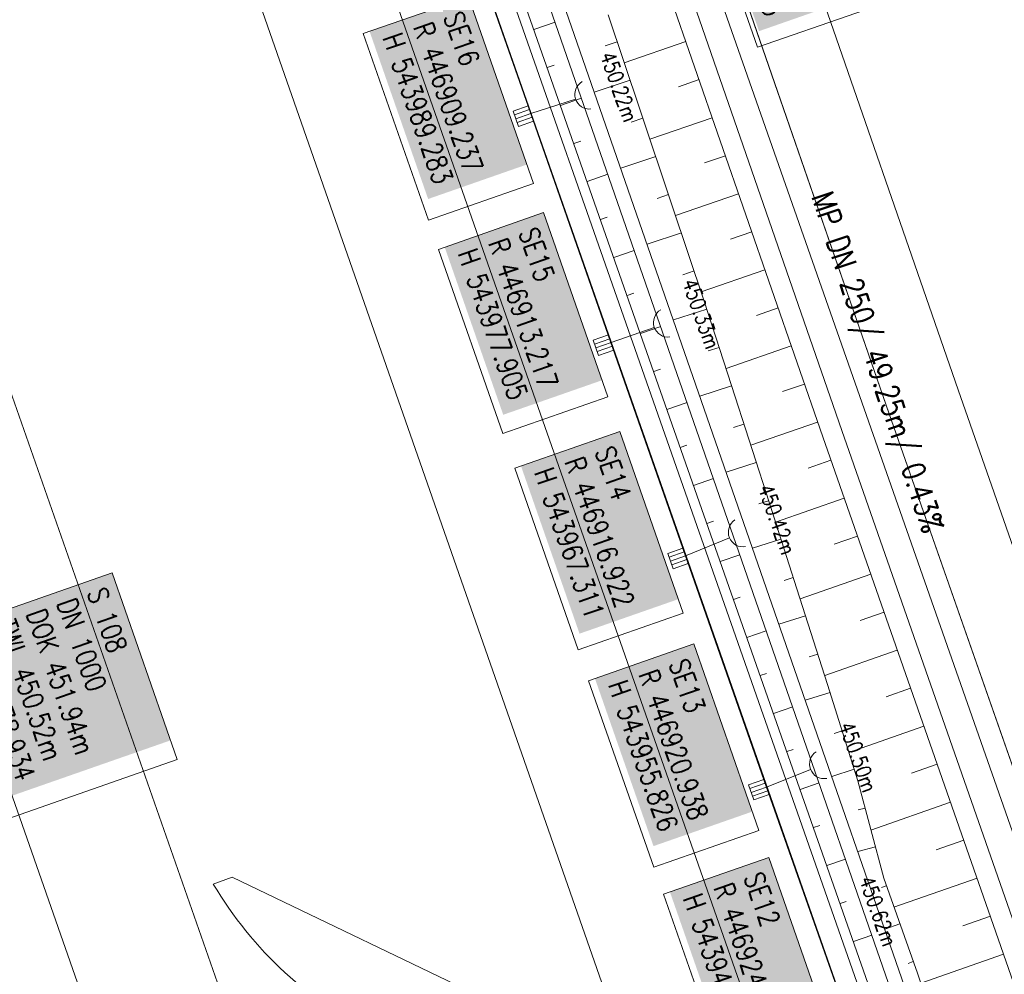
# Model space of a CAD drawing. Header units: inches. Extents: x 446825 to 447109, y 443658 to 444215.
# Tile 11 of 19: x 446884 to 446933, y 443947 to 443994. Entities that reach past the tile are written whole.
import ezdxf

# ---------------------------------------------------------------- set-up
doc = ezdxf.new("R2010")
doc.units = ezdxf.units.IN
doc.header["$MEASUREMENT"] = 0
for name, color, linetype in [('200_ACHSEN', 7, 'Continuous'), ('Beschriftung', 7, 'Continuous'), ('GLOBAL', 7, 'Continuous'), ('Hintergrund', 7, 'Continuous'), ('Hintergrundplan', 7, 'Continuous'), ('Kanal', 7, 'Continuous')]:
    doc.layers.add(name, color=color, linetype=linetype)
doc.styles.add('14059', font='txt_____.ttf', dxfattribs={"width": 0.8, "height": 1})
doc.styles.add('900', font='txt_____.ttf', dxfattribs={"width": 0.8, "height": 1})
doc.styles.add('905', font='txt_____.ttf', dxfattribs={"width": 0.8, "height": 1})

# ---------------------------------------------------------------- blocks, each defined once
blk = doc.blocks.new('SK-quadrat Rand')
at = {"color": 18, "lineweight": 5, "true_color": 0x000000}
for p, q in [((-0.4, 0.8), (-0.4, 0)), ((-0.4, 0.8), (0.4, 0.8)), ((-0.2, 0.8), (-0.2, 0)), ((0, 0.8), (0, 0)), ((0.2, 0.8), (0.2, 0)), ((0.4, 0.8), (0.4, 0)), ((-0.4, 0), (0.4, 0))]:
    blk.add_line(p, q, dxfattribs=at)
blk = doc.blocks.new('Ein-_Auslauf')
at = {"color": 18, "lineweight": 5, "true_color": 0x000000}
blk.add_lwpolyline([(-0.700676, -0.583948, -0.816874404), (0.724419, -0.589597)], format="xyb", dxfattribs=at)

msp = doc.modelspace()

# ---------------------------------------------------------------- linework, layer by layer
at = {"layer": '200_ACHSEN', "color": 8, "lineweight": 5, "true_color": 0x7f7f7f}
msp.add_lwpolyline([(446876.884, 444209.764, -0.004255), (446885.21, 444176.88, 0.024318), (446940.262, 443991.118), (446962.927, 443926.376), (447048.537, 443681.827)], format="xyb", dxfattribs=at)
msp.add_lwpolyline([(446876.884, 444209.764, -0.004255), (446885.21, 444176.88, 0.024318), (446940.262, 443991.118), (446962.927, 443926.376), (447048.537, 443681.827)], format="xyb", dxfattribs=at)
at = {"layer": 'Beschriftung', "color": 18, "lineweight": 5, "true_color": 0x000000}
for points in [[(446927.104, 444004.991), (446930.253, 443995.975), (446920.498, 443992.567), (446917.349, 444001.583)], [(446906.136, 443995.071), (446909.373, 443985.803), (446904.15, 443983.979), (446900.912, 443993.246)], [(446909.866, 443984.354), (446913.06, 443975.212), (446907.836, 443973.387), (446904.642, 443982.529)], [(446913.656, 443973.482), (446916.806, 443964.466), (446911.582, 443962.641), (446908.433, 443971.657)], [(446888.437, 443966.469), (446891.676, 443957.196), (446881.921, 443953.788), (446878.682, 443963.061)], [(446917.329, 443962.93), (446920.566, 443953.663), (446915.343, 443951.838), (446912.105, 443961.105)], [(446921.052, 443952.333), (446924.289, 443943.065), (446919.066, 443941.241), (446915.828, 443950.508)]]:
    msp.add_lwpolyline(points, close=True, dxfattribs=at)
at = {"layer": 'GLOBAL', "color": 92, "lineweight": 5, "true_color": 0x00b400}
msp.add_polyline3d([(446936.256, 443912.218, 0), (446924.959, 443944.377, 0), (446920.919, 443955.859, 451.048), (446916.903, 443967.344, 450.955), (446913.198, 443977.938, 450.876), (446909.218, 443989.316, 450.797), (446905.454, 444000.026, 450.709), (446901.314, 444011.801, 450.639), (446895.675, 444045.173, 451.449)], dxfattribs=at)
at = {"layer": 'Hintergrund', "color": 254, "lineweight": 15, "true_color": 0xcccccc}
for p, q in [((446909.384, 443993.447), (446910.441, 443993.818)), ((446913.527, 443992.837), (446912.929, 443992.636)), ((446916.933, 443992.851), (446913.878, 443991.793)), ((446910.045, 443991.56), (446910.396, 443991.683)), ((446914.164, 443990.941), (446912.387, 443990.344)), ((446917.588, 443990.961), (446916.564, 443990.606)), ((446910.707, 443989.672), (446911.752, 443990.039)), ((446914.801, 443989.046), (446914.215, 443988.849)), ((446918.242, 443989.071), (446915.152, 443988.001)), ((446911.368, 443987.785), (446911.714, 443987.906)), ((446915.438, 443987.15), (446913.698, 443986.565)), ((446918.897, 443987.181), (446917.861, 443986.822)), ((446879.709, 443985.951), (446931.626, 443837.873)), ((446912.029, 443985.897), (446913.063, 443986.259)), ((446916.075, 443985.254), (446915.501, 443985.061)), ((446919.551, 443985.291), (446916.425, 443984.209)), ((446912.691, 443984.01), (446913.033, 443984.13)), ((446916.711, 443983.357), (446915.009, 443982.787)), ((446920.205, 443983.401), (446919.157, 443983.038)), ((446913.352, 443982.122), (446914.374, 443982.48)), ((446917.346, 443981.461), (446916.786, 443981.273)), ((446920.86, 443981.511), (446917.696, 443980.416)), ((446914.013, 443980.235), (446914.352, 443980.353)), ((446921.514, 443979.622), (446920.448, 443979.252)), ((446917.977, 443979.563), (446916.313, 443979.027)), ((446914.674, 443978.347), (446915.685, 443978.701)), ((446918.591, 443977.66), (446918.05, 443977.485)), ((446922.169, 443977.732), (446918.93, 443976.61)), ((446915.336, 443976.46), (446915.671, 443976.577)), ((446919.205, 443975.756), (446917.625, 443975.247)), ((446922.823, 443975.842), (446921.73, 443975.463)), ((446915.997, 443974.572), (446916.996, 443974.922)), ((446919.818, 443973.853), (446919.306, 443973.688)), ((446923.477, 443973.952), (446920.157, 443972.802)), ((446916.658, 443972.685), (446916.99, 443972.801)), ((446920.432, 443971.949), (446918.936, 443971.467)), ((446924.135, 443972.063), (446923.015, 443971.671)), ((446917.32, 443970.797), (446918.307, 443971.143)), ((446921.045, 443970.045), (446920.561, 443969.889)), ((446924.796, 443970.175), (446921.387, 443968.983)), ((446917.981, 443968.91), (446918.308, 443969.024)), ((446921.658, 443968.142), (446920.247, 443967.687)), ((446925.456, 443968.287), (446924.304, 443967.885)), ((446918.642, 443967.022), (446919.618, 443967.364)), ((446926.116, 443966.399), (446922.613, 443965.175)), ((446922.272, 443966.238), (446921.816, 443966.091)), ((446919.304, 443965.135), (446919.627, 443965.248)), ((446926.776, 443964.512), (446925.592, 443964.097)), ((446922.882, 443964.334), (446921.558, 443963.91)), ((446919.965, 443963.247), (446920.929, 443963.585)), ((446927.436, 443962.624), (446923.832, 443961.363)), ((446923.491, 443962.429), (446923.065, 443962.292)), ((446881.33, 443961.48), (446926.607, 443832.244)), ((446920.626, 443961.36), (446920.946, 443961.472)), ((446924.098, 443960.523), (446922.867, 443960.136)), ((446928.097, 443960.736), (446926.876, 443960.309)), ((446921.288, 443959.472), (446922.241, 443959.806)), ((446924.697, 443958.615), (446924.306, 443958.492)), ((446928.757, 443958.848), (446925.033, 443957.545)), ((446921.949, 443957.585), (446922.265, 443957.695)), ((446925.296, 443956.706), (446924.178, 443956.356)), ((446929.417, 443956.96), (446928.148, 443956.516)), ((446922.61, 443955.697), (446923.552, 443956.027)), ((446925.834, 443954.781), (446925.495, 443954.691)), ((446930.077, 443955.072), (446926.123, 443953.689)), ((446923.271, 443953.81), (446923.583, 443953.919)), ((446930.738, 443953.184), (446929.371, 443952.706)), ((446926.346, 443952.847), (446925.476, 443952.617)), ((446923.933, 443951.922), (446924.863, 443952.248)), ((446931.398, 443951.296), (446927.271, 443949.853)), ((446926.89, 443950.924), (446926.644, 443950.836)), ((446924.594, 443950.035), (446924.902, 443950.143)), ((446932.058, 443949.409), (446930.686, 443948.929)), ((446927.56, 443949.039), (446926.809, 443948.772)), ((446925.255, 443948.147), (446926.174, 443948.469)), ((446932.716, 443947.52), (446928.6, 443946.085)), ((446928.23, 443947.155), (446927.975, 443947.064))]:
    msp.add_line(p, q, dxfattribs=at)
for points in [[(446876.884, 444209.764, -0.004255), (446885.21, 444176.88, 0.024318), (446940.262, 443991.118), (446962.927, 443926.376), (447048.537, 443681.827)], [(446887.789, 444036.412, -0.019083), (446889.461, 444032.165), (446966.79, 443811.454)], [(446887.789, 444036.412, 0.213062), (446891.409, 444033.121, -0.23303), (446895.196, 444029.406), (446967.939, 443821.782, -0.227664), (446967.365, 443816.618, 0.227694), (446966.79, 443811.454)], [(446890.73, 444035.552, -0.42086), (446890.499, 444036.213), (446890.953, 444036.372, -0.401798), (446898.161, 444033.107, -0.019269), (446898.309, 444032.692), (446901.649, 444021.941), (446903.172, 444017.183), (446904.742, 444012.442), (446906.36, 444007.717), (446944.052, 443899.07), (446957.162, 443861.279), (446958.801, 443856.556), (446960.444, 443851.835), (446962.091, 443847.114), (446963.74, 443842.394), (446965.393, 443837.676), (446967.05, 443832.958), (446971.617, 443819.956, -0.068029), (446972.741, 443814.463, -0.048999), (446972.612, 443810.418, 0.113451), (446973.531, 443801.401), (446973.796, 443800.685)], [(446973.14, 443800.442), (446972.871, 443801.167, -0.113568), (446971.918, 443810.508, 0.117419), (446970.956, 443819.724), (446966.39, 443832.726), (446964.733, 443837.444), (446963.079, 443842.163), (446961.43, 443846.883), (446959.783, 443851.604), (446958.14, 443856.326), (446956.501, 443861.05), (446943.391, 443898.841), (446905.698, 444007.489), (446904.079, 444012.219), (446902.506, 444016.966), (446900.981, 444021.73), (446897.641, 444032.484, 0.424353), (446891.219, 444035.723), (446890.73, 444035.552)], [(446972.118, 443800.097), (446971.608, 443801.57, -0.118953), (446970.735, 443811.394, 0.125853), (446969.93, 443820.636), (446895.627, 444032.711, 0.414457), (446891.797, 444034.55, -0.054822), (446891.442, 444034.485, -0.20187), (446890.23, 444034.897)], [(446915.517, 443937.387, 0.144445), (446907.629, 443944.99), (446894.406, 443951.345), (446893.463, 443951.008)], [(446893.464, 443951.007, 0.142623), (446901.65, 443943.389), (446914.669, 443937.08)]]:
    msp.add_lwpolyline(points, format="xyb", dxfattribs=at)
for points in [[(446900.191, 444055.195), (446903.57, 444044.254), (446911.486, 444019.844), (446919.4, 443996.424), (446927.04, 443974.361), (446935.389, 443950.486), (446944.145, 443925.367), (446950.833, 443906.385), (446961.358, 443876.315), (446970.072, 443851.509), (446976.947, 443831.697), (446984.754, 443809.453), (446986.245, 443805.194)], [(446897.802, 444054.457), (446901.186, 444043.5), (446909.112, 444019.058), (446917.034, 443995.615), (446924.678, 443973.54), (446933.029, 443949.661), (446941.786, 443924.54), (446948.475, 443905.556), (446958.999, 443875.488), (446967.712, 443850.685), (446974.586, 443830.874), (446982.395, 443808.625), (446983.885, 443804.368)], [(446896.847, 444054.162), (446900.233, 444043.198), (446908.163, 444018.744), (446916.088, 443995.291), (446923.734, 443973.211), (446932.085, 443949.331), (446940.842, 443924.21), (446947.531, 443905.225), (446958.055, 443875.157), (446966.767, 443850.356), (446973.642, 443830.544), (446981.452, 443808.294), (446982.941, 443804.038)], [(446892.816, 444032.444), (446895.673, 444031.07), (446969.389, 443820.669), (446967.702, 443817.237)], [(446913.076, 443994.179), (446914.669, 443989.44), (446916.261, 443984.699), (446917.85, 443979.958), (446919.385, 443975.198), (446920.919, 443970.437), (446922.453, 443965.676), (446923.976, 443960.912), (446925.474, 443956.139), (446926.759, 443951.291), (446928.435, 443946.58), (446930.016, 443941.836), (446931.646, 443937.11), (446933.238, 443932.369), (446935.009, 443927.692), (446935.337, 443926.67), (446944.818, 443899.341), (446957.928, 443861.55), (446959.567, 443856.826), (446961.21, 443852.104)]]:
    msp.add_lwpolyline(points, dxfattribs=at)
at = {"layer": 'Hintergrundplan', "color": 254, "lineweight": 15, "true_color": 0xcccccc}
for p, q in [((446889.087, 444013.883), (446913.907, 443942.836)), ((446919.4, 443996.424), (446927.04, 443974.361)), ((446909.384, 443993.447), (446910.441, 443993.818)), ((446913.527, 443992.837), (446912.929, 443992.636)), ((446916.933, 443992.851), (446913.878, 443991.793)), ((446910.045, 443991.56), (446910.396, 443991.683)), ((446914.164, 443990.941), (446912.387, 443990.344)), ((446917.588, 443990.961), (446916.564, 443990.606)), ((446910.707, 443989.672), (446911.752, 443990.039)), ((446914.801, 443989.046), (446914.215, 443988.849)), ((446918.242, 443989.071), (446915.152, 443988.001)), ((446911.368, 443987.785), (446911.714, 443987.906)), ((446915.438, 443987.15), (446913.698, 443986.565)), ((446918.897, 443987.181), (446917.861, 443986.822)), ((446879.709, 443985.951), (446931.626, 443837.873)), ((446912.029, 443985.897), (446913.063, 443986.259)), ((446916.075, 443985.254), (446915.501, 443985.061)), ((446919.551, 443985.291), (446916.425, 443984.209)), ((446912.691, 443984.01), (446913.033, 443984.13)), ((446916.711, 443983.357), (446915.009, 443982.787)), ((446920.205, 443983.401), (446919.157, 443983.038)), ((446913.352, 443982.122), (446914.374, 443982.48)), ((446917.346, 443981.461), (446916.786, 443981.273)), ((446920.86, 443981.511), (446917.696, 443980.416)), ((446914.013, 443980.235), (446914.352, 443980.353)), ((446921.514, 443979.622), (446920.448, 443979.252)), ((446917.977, 443979.563), (446916.313, 443979.027)), ((446914.674, 443978.347), (446915.685, 443978.701)), ((446918.591, 443977.66), (446918.05, 443977.485)), ((446922.169, 443977.732), (446918.93, 443976.61)), ((446915.336, 443976.46), (446915.671, 443976.577)), ((446919.205, 443975.756), (446917.625, 443975.247)), ((446922.823, 443975.842), (446921.73, 443975.463)), ((446915.997, 443974.572), (446916.996, 443974.922)), ((446927.04, 443974.361), (446935.389, 443950.486)), ((446919.818, 443973.853), (446919.306, 443973.688)), ((446923.477, 443973.952), (446920.157, 443972.802)), ((446916.658, 443972.685), (446916.99, 443972.801)), ((446920.432, 443971.949), (446918.936, 443971.467)), ((446924.135, 443972.063), (446923.015, 443971.671)), ((446917.32, 443970.797), (446918.307, 443971.143)), ((446921.045, 443970.045), (446920.561, 443969.889)), ((446924.796, 443970.175), (446921.387, 443968.983)), ((446917.981, 443968.91), (446918.308, 443969.024)), ((446921.658, 443968.142), (446920.247, 443967.687)), ((446925.456, 443968.287), (446924.304, 443967.885)), ((446918.642, 443967.022), (446919.618, 443967.364)), ((446926.116, 443966.399), (446922.613, 443965.175)), ((446922.272, 443966.238), (446921.816, 443966.091)), ((446919.304, 443965.135), (446919.627, 443965.248)), ((446926.776, 443964.512), (446925.592, 443964.097)), ((446922.882, 443964.334), (446921.558, 443963.91)), ((446919.965, 443963.247), (446920.929, 443963.585)), ((446927.436, 443962.624), (446923.832, 443961.363)), ((446923.491, 443962.429), (446923.065, 443962.292)), ((446881.33, 443961.48), (446926.607, 443832.244)), ((446920.626, 443961.36), (446920.946, 443961.472)), ((446924.098, 443960.523), (446922.867, 443960.136)), ((446928.097, 443960.736), (446926.876, 443960.309)), ((446921.288, 443959.472), (446922.241, 443959.806)), ((446924.697, 443958.615), (446924.306, 443958.492)), ((446928.757, 443958.848), (446925.033, 443957.545)), ((446921.949, 443957.585), (446922.265, 443957.695)), ((446925.296, 443956.706), (446924.178, 443956.356)), ((446929.417, 443956.96), (446928.148, 443956.516)), ((446922.61, 443955.697), (446923.552, 443956.027)), ((446925.834, 443954.781), (446925.495, 443954.691)), ((446930.077, 443955.072), (446926.123, 443953.689)), ((446923.271, 443953.81), (446923.583, 443953.919)), ((446930.738, 443953.184), (446929.371, 443952.706)), ((446926.346, 443952.847), (446925.476, 443952.617)), ((446923.933, 443951.922), (446924.863, 443952.248)), ((446931.398, 443951.296), (446927.271, 443949.853)), ((446926.89, 443950.924), (446926.644, 443950.836)), ((446924.594, 443950.035), (446924.902, 443950.143)), ((446932.058, 443949.409), (446930.686, 443948.929)), ((446927.56, 443949.039), (446926.809, 443948.772)), ((446925.255, 443948.147), (446926.174, 443948.469)), ((446932.716, 443947.52), (446928.6, 443946.085)), ((446928.23, 443947.155), (446927.975, 443947.064))]:
    msp.add_line(p, q, dxfattribs=at)
for points in [[(446876.884, 444209.764, -0.004255), (446885.21, 444176.88, 0.024318), (446940.262, 443991.118), (446962.927, 443926.376), (447048.537, 443681.827)], [(446887.789, 444036.412, -0.019083), (446889.461, 444032.165), (446966.79, 443811.454)], [(446887.789, 444036.412, 0.213062), (446891.409, 444033.121, -0.23303), (446895.196, 444029.406), (446967.939, 443821.782, -0.227664), (446967.365, 443816.618, 0.227694), (446966.79, 443811.454)], [(446890.73, 444035.552, -0.42086), (446890.499, 444036.213), (446890.953, 444036.372, -0.401798), (446898.161, 444033.107, -0.019269), (446898.309, 444032.692), (446901.649, 444021.941), (446903.172, 444017.183), (446904.742, 444012.442), (446906.36, 444007.717), (446944.052, 443899.07), (446957.162, 443861.279), (446958.801, 443856.556), (446960.444, 443851.835), (446962.091, 443847.114), (446963.74, 443842.394), (446965.393, 443837.676), (446967.05, 443832.958), (446971.617, 443819.956, -0.068029), (446972.741, 443814.463, -0.048999), (446972.612, 443810.418, 0.113451), (446973.531, 443801.401), (446973.796, 443800.685)], [(446973.14, 443800.442), (446972.871, 443801.167, -0.113568), (446971.918, 443810.508, 0.117419), (446970.956, 443819.724), (446966.39, 443832.726), (446964.733, 443837.444), (446963.079, 443842.163), (446961.43, 443846.883), (446959.783, 443851.604), (446958.14, 443856.326), (446956.501, 443861.05), (446943.391, 443898.841), (446905.698, 444007.489), (446904.079, 444012.219), (446902.506, 444016.966), (446900.981, 444021.73), (446897.641, 444032.484, 0.424353), (446891.219, 444035.723), (446890.73, 444035.552)], [(446972.118, 443800.097), (446971.608, 443801.57, -0.118953), (446970.735, 443811.394, 0.125853), (446969.93, 443820.636), (446895.627, 444032.711, 0.414457), (446891.797, 444034.55, -0.054822), (446891.442, 444034.485, -0.20187), (446890.23, 444034.897)], [(446915.517, 443937.387, 0.144445), (446907.629, 443944.99), (446894.406, 443951.345), (446893.463, 443951.008)], [(446893.464, 443951.007, 0.142623), (446901.65, 443943.389), (446914.669, 443937.08)]]:
    msp.add_lwpolyline(points, format="xyb", dxfattribs=at)
for points in [[(446868.119, 444185.762), (446872.902, 444166.574), (446874.776, 444158.915), (446879.718, 444139.722), (446884.285, 444122.721), (446890.218, 444101.37), (446894.053, 444088.1), (446899.244, 444070.549), (446907.026, 444045.348), (446914.927, 444020.983), (446922.83, 443997.598), (446930.463, 443975.553), (446938.811, 443951.683), (446947.566, 443926.566), (446954.254, 443907.586), (446964.779, 443877.515), (446973.494, 443852.704), (446980.369, 443832.892), (446988.175, 443810.653), (446997.053, 443785.283), (447004.526, 443763.549), (447021.071, 443716.597)], [(446897.802, 444054.457), (446901.186, 444043.5), (446909.112, 444019.058), (446917.034, 443995.615), (446924.678, 443973.54), (446933.029, 443949.661), (446941.786, 443924.54), (446948.475, 443905.556), (446958.999, 443875.488), (446967.712, 443850.685), (446974.586, 443830.874), (446982.395, 443808.625), (446983.885, 443804.368)], [(446896.847, 444054.162), (446900.233, 444043.198), (446908.163, 444018.744), (446916.088, 443995.291), (446923.734, 443973.211), (446932.085, 443949.331), (446940.842, 443924.21), (446947.531, 443905.225), (446958.055, 443875.157), (446966.767, 443850.356), (446973.642, 443830.544), (446981.452, 443808.294), (446982.941, 443804.038)], [(446892.816, 444032.444), (446895.673, 444031.07), (446969.389, 443820.669), (446967.702, 443817.237)], [(446913.076, 443994.179), (446914.669, 443989.44), (446916.261, 443984.699), (446917.85, 443979.958), (446919.385, 443975.198), (446920.919, 443970.437), (446922.453, 443965.676), (446923.976, 443960.912), (446925.474, 443956.139), (446926.759, 443951.291), (446928.435, 443946.58), (446930.016, 443941.836), (446931.646, 443937.11), (446933.238, 443932.369), (446935.009, 443927.692), (446935.337, 443926.67), (446944.818, 443899.341), (446957.928, 443861.55), (446959.567, 443856.826), (446961.21, 443852.104)]]:
    msp.add_lwpolyline(points, dxfattribs=at)
at = {"layer": 'Kanal', "color": 92, "lineweight": 5, "true_color": 0x00b400}
for p, q in [((446909.237, 443989.283, 450.797), (446911.451, 443989.992, 450.216)), ((446913.217, 443977.905, 450.876), (446915.365, 443978.649, 450.334)), ((446916.922, 443967.311, 450.955), (446919.098, 443968.196, 450.418)), ((446920.938, 443955.826, 451.048), (446923.128, 443956.69, 450.501))]:
    msp.add_line(p, q, dxfattribs=at)
msp.add_polyline3d([(446957.072, 443885.649, 452.86), (446933.483, 443952.659, 452.709), (446917.196, 443999.133, 452.498), (446901.228, 444047.345, 451.974)], dxfattribs=at)

# ---------------------------------------------------------------- block references
at = {"layer": 'Kanal'}
for name, p, rotation in [('Ein-_Auslauf', (446911.451, 443989.992, 450.216), 107.756900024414), ('SK-quadrat Rand', (446909.237, 443989.283, 450.797), 109.3053680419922), ('Ein-_Auslauf', (446915.365, 443978.649, 450.334), 109.1044830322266), ('SK-quadrat Rand', (446913.217, 443977.905, 450.876), 109.3053680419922), ('Ein-_Auslauf', (446919.098, 443968.196, 450.418), 112.1320678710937), ('SK-quadrat Rand', (446916.922, 443967.311, 450.955), 109.3053680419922), ('Ein-_Auslauf', (446923.128, 443956.69, 450.501), 111.5302368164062), ('SK-quadrat Rand', (446920.938, 443955.826, 451.048), 109.3053680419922)]:
    msp.add_blockref(name, p, dxfattribs=dict(at, rotation=rotation))

# ---------------------------------------------------------------- texts
at = {"layer": 'Beschriftung', "color": 18, "true_color": 0x000000, "char_height": 1, "attachment_point": 1, "rotation": 289.2551, "line_spacing_factor": 0.959981, "style": '14059', "bg_fill": 1, "box_fill_scale": 1.5, "bg_fill_color": 256, "bg_fill_true_color": 11599800, "bg_fill_transparency": 0}
for s, insert in [('S 42^JDN 1000^JDOK 452.49m^JTWL 450.71m^JR 446917.196^JH 543999.133', (446926.797, 444004.354)), ('SE16^JR 446909.237^JH 543989.283', (446905.829, 443994.434)), ('SE15^JR 446913.217^JH 543977.905', (446909.559, 443983.717)), ('SE14^JR 446916.922^JH 543967.311', (446913.349, 443972.845)), ('S 108^JDN 1000^JDOK 451.94m^JTWL 450.52m^JR 446878.934^JH 543959.927', (446888.13, 443965.832)), ('SE13^JR 446920.938^JH 543955.826', (446917.022, 443962.293)), ('SE12^JR 446924.978^JH 543944.344', (446920.745, 443951.696))]:
    msp.add_mtext(s, dxfattribs=dict(at, insert=insert))
at = {"layer": 'Beschriftung', "color": 92, "true_color": 0x00b400, "insert": (446924.208, 443985.51), "char_height": 1.1, "attachment_point": 1, "rotation": 288.3251, "line_spacing_factor": 0.959981, "style": '905'}
msp.add_mtext('MP DN 250/ 49.25m/ 0.43%', dxfattribs=at)
at = {"layer": 'Kanal', "color": 18, "true_color": 0x000000, "char_height": 0.75, "attachment_point": 1, "rotation": 289.3525, "line_spacing_factor": 0.959981, "style": '900'}
for s, insert in [('450.22m', (446913.378, 443992.43)), ('450.33m', (446917.459, 443981.154)), ('450.42m', (446921.223, 443970.938)), ('450.50m', (446925.251, 443959.14)), ('450.62m', (446926.247, 443951.48))]:
    msp.add_mtext(s, dxfattribs=dict(at, insert=insert))

doc.saveas('drawing.dxf')
